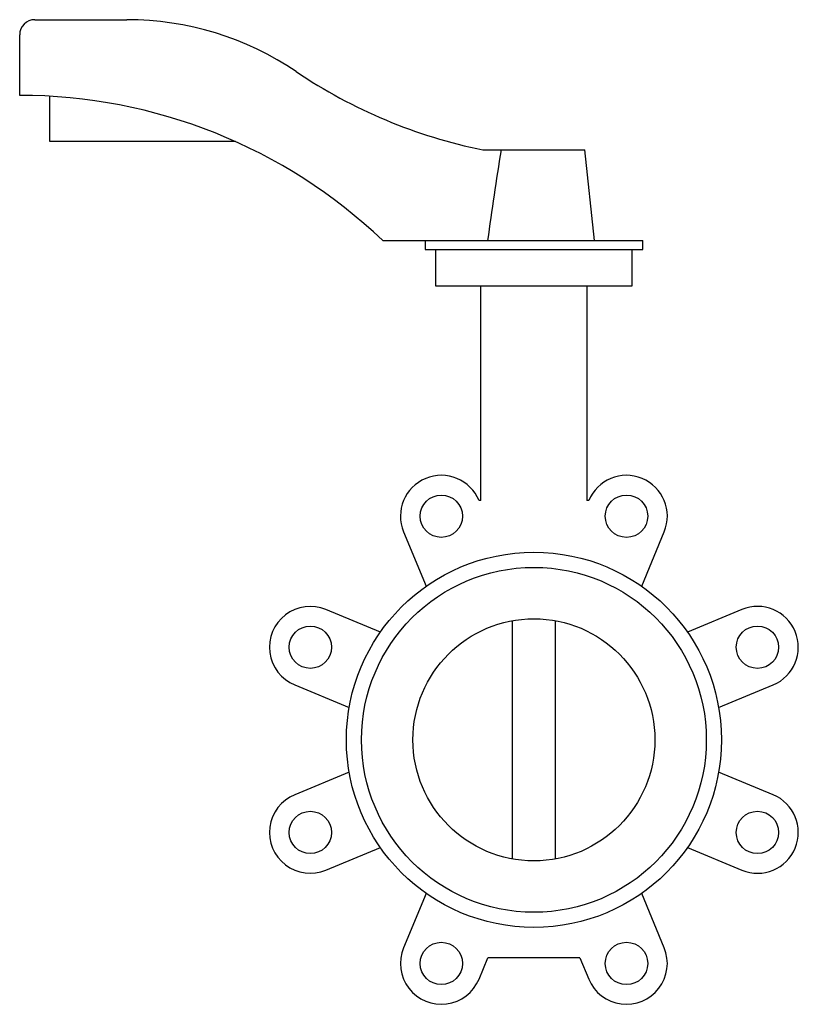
# Paper-space layout '_Sinistra' of a CAD drawing. Header units: millimetres. Extents: x -170 to 87, y -87 to 238.
import ezdxf

# ---------------------------------------------------------------- set-up
doc = ezdxf.new("R2010")
doc.units = ezdxf.units.MM

psp = doc.layouts.new('_Sinistra')

# ---------------------------------------------------------------- linework, layer by layer
at = {"color": 7, "linetype": 'Continuous', "lineweight": 25}
for p, q in [((-165, 238), (-134.59, 238)), ((-170, 213), (-170, 233)), ((-160, 197.71), (-160, 212.71)), ((-98.68, 197.71), (-160, 197.71)), ((-16.85, 195), (16.85, 195)), ((20, 165), (16.85, 195)), ((-50, 165), (36, 165)), ((-36, 165), (-36, 162)), ((36, 162), (36, 165)), ((-36, 162), (36, 162)), ((-32.5, 162), (-32.5, 150)), ((32.5, 150), (32.5, 162)), ((-32.5, 150), (32.5, 150)), ((-17.5, 79.08), (-17.5, 150)), ((17.5, 150), (17.5, 79.08)), ((-17.5, 79.08), (-18.14, 79.08)), ((18.14, 79.08), (17.5, 79.08)), ((-43.09, 68.74), (-35.63, 50.74)), ((35.63, 50.74), (43.09, 68.74)), ((-50.74, 35.63), (-68.74, 43.09)), ((68.74, 43.09), (50.74, 35.63)), ((-7.07, -39.37), (-7.07, 39.37)), ((7.07, 39.37), (7.07, -39.37)), ((-79.08, 18.14), (-61.07, 10.68)), ((61.07, 10.68), (79.08, 18.14)), ((-61.07, -10.68), (-79.08, -18.14)), ((79.08, -18.14), (61.07, -10.68)), ((-68.74, -43.09), (-50.74, -35.63)), ((50.74, -35.63), (68.74, -43.09)), ((-35.63, -50.74), (-43.09, -68.74)), ((43.09, -68.74), (35.63, -50.74)), ((-18.14, -79.08), (-15.21, -72)), ((15.21, -72), (-15.21, -72)), ((15.21, -72), (18.14, -79.08))]:
    psp.add_line(p, q, dxfattribs=at)
for centre, radius in [((-30.61, 73.91), 7), ((30.61, 73.91), 7), ((0, 0), 62), ((0, 0), 57), ((0, 0), 40), ((-73.91, 30.61), 7), ((73.91, 30.61), 7), ((-73.91, -30.61), 7), ((73.91, -30.61), 7), ((-30.61, -73.91), 7), ((30.61, -73.91), 7)]:
    psp.add_circle(centre, radius, dxfattribs=at)
for centre, radius, start, end in [((-165, 233), 5, 90, 180), ((-134.59, 138), 100, 55.9348, 90), ((16.65, 361.67), 170, 235.9348, 258.6376), ((-170, 39), 174, 46.3972, 90), ((-30.61, 73.91), 13.5, 22.5, 202.5), ((30.61, 73.91), 13.5, 337.5, 157.5), ((-73.91, 30.61), 13.5, 67.5, 247.5), ((73.91, 30.61), 13.5, 292.5, 112.5), ((-73.91, -30.61), 13.5, 112.5, 292.5), ((73.91, -30.61), 13.5, 247.5, 67.5), ((-30.61, -73.91), 13.5, 157.5, 337.5), ((30.61, -73.91), 13.5, 202.5, 22.5)]:
    psp.add_arc(centre, radius, start, end, dxfattribs=at)
psp.add_open_spline([(-15.2, 165), (-14.51, 170.01), (-13.79, 175.01), (-12.31, 185.02), (-11.54, 190.01), (-10.72, 195)], degree=3, knots=[0, 0, 0, 0, 0.5, 0.5, 1, 1, 1, 1], dxfattribs=at)

doc.saveas('drawing.dxf')
